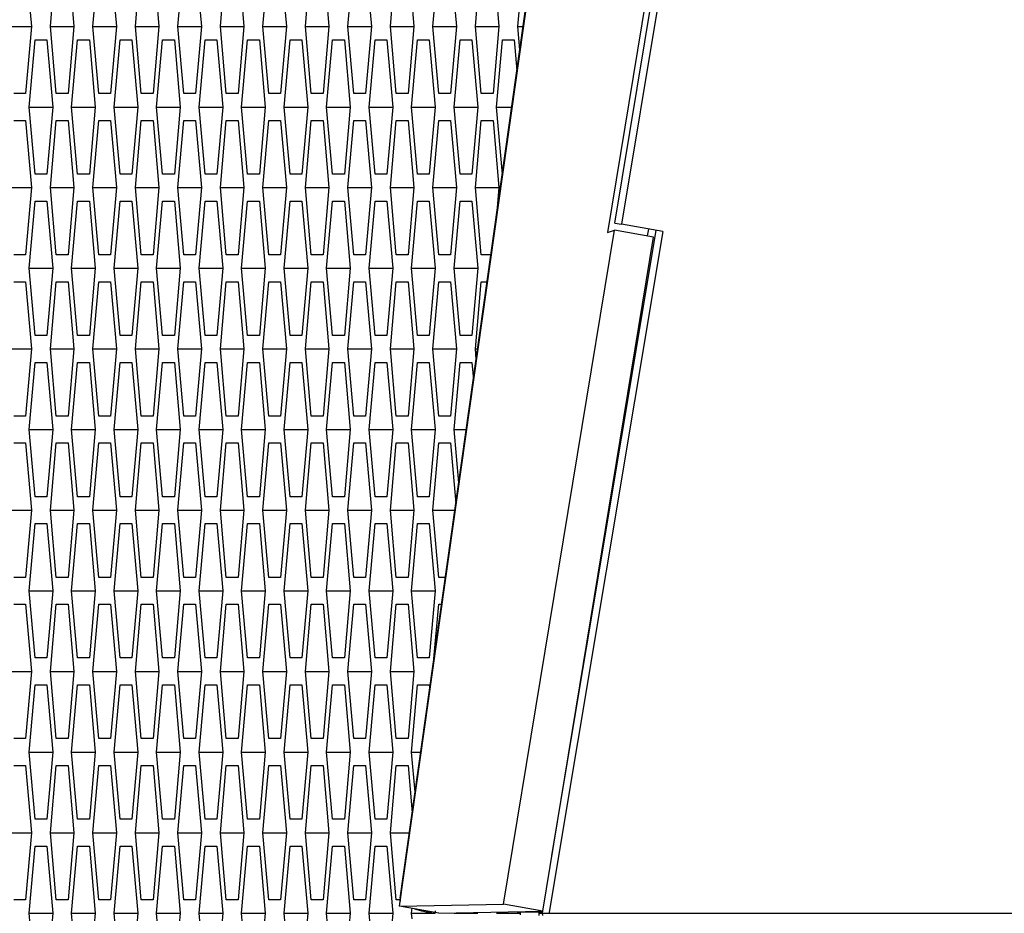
# Model space of a CAD drawing. Header units: millimetres. Extents: x 0 to 420, y 0 to 297.
# Tile 238 of 256: x 229.06 to 232.72, y 214.62 to 217.95. Entities that reach past the tile are written whole.
import ezdxf

# ---------------------------------------------------------------- set-up
doc = ezdxf.new("R2010")
doc.units = ezdxf.units.MM
doc.header["$LTSCALE"] = 23.1
doc.layers.get('0').update_dxf_attribs({"linetype": 'CONTINUOUS'})
doc.layers.add('DIM_PILOTEES', color=7, linetype='CONTINUOUS')
doc.styles.add('TEXTSTYLE_2', font='txt', dxfattribs={"width": 0.97619})
doc.styles.add('TEXTSTYLE_3', font='txt', dxfattribs={"width": 1.071429})
doc.styles.add('TEXTSTYLE_6', font='txt', dxfattribs={"width": 1.178571})
doc.dimstyles.new('DIMSTYLE_1', dxfattribs={"dimtxt": 2.5, "dimasz": 0.1875, "dimexe": 0.125, "dimexo": 0.0625, "dimgap": 1.25, "dimtad": 0, "dimtih": 1, "dimtoh": 1, "dimdsep": 46, "dimtxsty": 'TEXTSTYLE_2', "dimblk": '_FILLED', "dimblk1": '_FILLED', "dimblk2": '_FILLED', "dimcen": 0.09, "dimazin": 2, "dimtfac": 1, "dimtofl": 0, "dimtmove": 0, "dimatfit": 3, "dimldrblk": '_FILLED', "dimfxl": 1, "dimtolj": 1, "dimarcsym": 0})
doc.dimstyles.new('DIMSTYLE_2', dxfattribs={"dimtxt": 2.5, "dimasz": 0.1875, "dimexe": 0.125, "dimexo": 0.0625, "dimgap": 1.25, "dimtad": 0, "dimtih": 1, "dimtoh": 1, "dimdsep": 46, "dimtxsty": 'TEXTSTYLE_3', "dimblk": '_FILLED', "dimblk1": '_FILLED', "dimblk2": '_FILLED', "dimcen": 0.09, "dimazin": 2, "dimtfac": 1, "dimtofl": 0, "dimtmove": 0, "dimatfit": 3, "dimldrblk": '_FILLED', "dimfxl": 1, "dimtolj": 1, "dimarcsym": 0})
doc.dimstyles.new('DIMSTYLE_5', dxfattribs={"dimtxt": 2.5, "dimasz": 0.1875, "dimexe": 0.125, "dimexo": 0.0625, "dimgap": 1.25, "dimtad": 0, "dimtih": 1, "dimtoh": 1, "dimdsep": 46, "dimtxsty": 'TEXTSTYLE_6', "dimblk": '_FILLED', "dimblk1": '_FILLED', "dimblk2": '_FILLED', "dimcen": 0.09, "dimazin": 2, "dimtfac": 1, "dimtofl": 0, "dimtmove": 0, "dimatfit": 3, "dimldrblk": '_FILLED', "dimfxl": 1, "dimtolj": 1, "dimarcsym": 0})

# ---------------------------------------------------------------- blocks, each defined once
blk = doc.blocks.new('_FILLED')
at = {"color": 0, "linetype": 'BYBLOCK'}
blk.add_solid([(0, 0), (-1, 0.167), (-1, -0.167)], dxfattribs=at)
blk = doc.blocks.new('*D0')
at = {"layer": 'DIM_PILOTEES', "color": 2, "linetype": 'CONTINUOUS'}
for p, q in [((218.8808, 254.2086), (215.0951, 254.2086)), ((215.2201, 254.2086), (215.2201, 191.7537)), ((273.8528, 254.2086), (218.8808, 254.2086)), ((215.2201, 129.4471), (215.2201, 186.7537)), ((218.8808, 129.4471), (215.0951, 129.4471)), ((273.8782, 129.4471), (218.8808, 129.4471))]:
    blk.add_line(p, q, dxfattribs=at)
at = {"layer": 'DIM_PILOTEES', "color": 2, "linetype": 'CONTINUOUS', "xscale": 0.1875, "yscale": 0.1875, "zscale": 0.1875}
for p, rotation in [((215.2201, 254.2086), 90), ((215.2201, 129.4471), 270)]:
    blk.add_blockref('_FILLED', p, dxfattribs=dict(at, rotation=rotation))
at = {"layer": 'DIM_PILOTEES', "color": 2, "linetype": 'CONTINUOUS', "insert": (215.2201, 190.5037), "char_height": 2.5, "width": 10.982143, "attachment_point": 2, "line_spacing_factor": 0.9, "style": 'TEXTSTYLE_2'}
blk.add_mtext('{\\ftxt;\\W0.0001;\\H0.0001;\\~}{\\ftxt;\\W2.9285714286;\\H2.5; }{\\ftxt;\\W0.0001;\\H0.0001;\\~}', dxfattribs=at)
blk = doc.blocks.new('*D1')
at = {"layer": 'DIM_PILOTEES', "color": 2, "linetype": 'CONTINUOUS'}
for p, q in [((226.3883, 264.6125), (226.3883, 265.9875)), ((243.2945, 264.6125), (243.2945, 265.9875)), ((226.3883, 265.8625), (225.8883, 265.8625)), ((243.2945, 265.8625), (243.7945, 265.8625)), ((226.3883, 206.2157), (226.3883, 264.6125)), ((243.2945, 226.5584), (243.2945, 264.6125))]:
    blk.add_line(p, q, dxfattribs=at)
at = {"layer": 'DIM_PILOTEES', "color": 2, "linetype": 'CONTINUOUS', "xscale": 0.1875, "yscale": 0.1875, "zscale": 0.1875}
blk.add_blockref('_FILLED', (226.3883, 265.8625), dxfattribs=at)
at = {"layer": 'DIM_PILOTEES', "color": 2, "linetype": 'CONTINUOUS', "xscale": 0.1875, "yscale": 0.1875, "zscale": 0.1875, "rotation": 180}
blk.add_blockref('_FILLED', (243.2945, 265.8625), dxfattribs=at)
at = {"layer": 'DIM_PILOTEES', "color": 2, "linetype": 'CONTINUOUS', "insert": (235.5503, 267.1125), "char_height": 2.5, "width": 8.035714, "attachment_point": 2, "line_spacing_factor": 0.9, "style": 'TEXTSTYLE_3'}
blk.add_mtext('{\\ftxt;\\W0.0001;\\H0.0001;\\~}{\\ftxt;\\W2.1428571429;\\H2.5; }{\\ftxt;\\W0.0001;\\H0.0001;\\~}', dxfattribs=at)
blk = doc.blocks.new('*D8')
at = {"layer": 'DIM_PILOTEES', "color": 2, "linetype": 'CONTINUOUS'}
for p, q in [((226.3883, 276.7141), (226.3883, 278.0891)), ((276.2211, 276.7141), (276.2211, 278.0891)), ((226.3883, 277.9641), (248.9616, 277.9641)), ((276.2211, 277.9641), (257.3545, 277.9641)), ((226.3883, 206.2157), (226.3883, 276.7141)), ((276.2211, 241.6204), (276.2211, 276.7141))]:
    blk.add_line(p, q, dxfattribs=at)
at = {"layer": 'DIM_PILOTEES', "color": 2, "linetype": 'CONTINUOUS', "xscale": 0.1875, "yscale": 0.1875, "zscale": 0.1875, "rotation": 180}
blk.add_blockref('_FILLED', (226.3883, 277.9641), dxfattribs=at)
at = {"layer": 'DIM_PILOTEES', "color": 2, "linetype": 'CONTINUOUS', "xscale": 0.1875, "yscale": 0.1875, "zscale": 0.1875}
blk.add_blockref('_FILLED', (276.2211, 277.9641), dxfattribs=at)
at = {"layer": 'DIM_PILOTEES', "color": 2, "linetype": 'CONTINUOUS', "insert": (253.158, 279.2141), "char_height": 2.5, "width": 8.839286, "attachment_point": 2, "line_spacing_factor": 0.9, "style": 'TEXTSTYLE_6'}
blk.add_mtext('{\\ftxt;\\W0.0001;\\H0.0001;\\~}{\\ftxt;\\W2.3571428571;\\H2.5; }{\\ftxt;\\W0.0001;\\H0.0001;\\~}', dxfattribs=at)

msp = doc.modelspace()

# ---------------------------------------------------------------- linework, layer by layer
at = {"color": 7, "linetype": 'CONTINUOUS'}
for p, q in [((230.4753, 214.649), (231.435, 221.4515)), ((230.4774, 214.6783), (231.3614, 220.9442)), ((231.4103, 218.1389), (231.2487, 217.1557)), ((231.2755, 217.1898), (231.4313, 218.1267)), ((231.4561, 218.1229), (231.3002, 217.1861)), ((229.018, 217.922), (229.1058, 217.922)), ((229.1761, 217.922), (229.2639, 217.922)), ((229.3342, 217.922), (229.422, 217.922)), ((229.4923, 217.922), (229.5801, 217.922)), ((229.6504, 217.922), (229.7382, 217.922)), ((229.8085, 217.922), (229.8963, 217.922)), ((229.9666, 217.922), (230.0544, 217.922)), ((230.1246, 217.922), (230.2125, 217.922)), ((230.2827, 217.922), (230.3706, 217.922)), ((230.4408, 217.922), (230.5287, 217.922)), ((230.5989, 217.922), (230.6867, 217.922)), ((230.757, 217.922), (230.8448, 217.922)), ((230.9151, 217.922), (230.935, 217.922)), ((229.097, 217.622), (229.1849, 217.622)), ((229.2551, 217.622), (229.343, 217.622)), ((229.4132, 217.622), (229.5011, 217.622)), ((229.5713, 217.622), (229.6592, 217.622)), ((229.7294, 217.622), (229.8172, 217.622)), ((229.8875, 217.622), (229.9753, 217.622)), ((230.0456, 217.622), (230.1334, 217.622)), ((230.2037, 217.622), (230.2915, 217.622)), ((230.3618, 217.622), (230.4496, 217.622)), ((230.5199, 217.622), (230.6077, 217.622)), ((230.678, 217.622), (230.7658, 217.622)), ((230.8361, 217.622), (230.8927, 217.622)), ((229.018, 217.322), (229.1058, 217.322)), ((229.1761, 217.322), (229.2639, 217.322)), ((229.3342, 217.322), (229.422, 217.322)), ((229.4923, 217.322), (229.5801, 217.322)), ((229.6504, 217.322), (229.7382, 217.322)), ((229.8085, 217.322), (229.8963, 217.322)), ((229.9666, 217.322), (230.0544, 217.322)), ((230.1246, 217.322), (230.2125, 217.322)), ((230.2827, 217.322), (230.3706, 217.322)), ((230.4408, 217.322), (230.5287, 217.322)), ((230.5989, 217.322), (230.6867, 217.322)), ((230.757, 217.322), (230.8448, 217.322)), ((231.2755, 217.1898), (231.3002, 217.1861)), ((231.4538, 217.1586), (231.3002, 217.1861)), ((230.8622, 214.6556), (231.2743, 217.1643)), ((231.4538, 217.1586), (231.0321, 214.6256)), ((231.0421, 214.837), (231.4291, 217.1624)), ((231.2487, 217.1557), (231.2743, 217.1643)), ((231.4201, 217.1383), (231.2743, 217.1643)), ((229.097, 217.022), (229.1849, 217.022)), ((229.2551, 217.022), (229.343, 217.022)), ((229.4132, 217.022), (229.5011, 217.022)), ((229.5713, 217.022), (229.6592, 217.022)), ((229.7294, 217.022), (229.8172, 217.022)), ((229.8875, 217.022), (229.9753, 217.022)), ((230.0456, 217.022), (230.1334, 217.022)), ((230.2037, 217.022), (230.2915, 217.022)), ((230.3618, 217.022), (230.4496, 217.022)), ((230.5199, 217.022), (230.6077, 217.022)), ((230.678, 217.022), (230.7658, 217.022)), ((229.018, 216.722), (229.1058, 216.722)), ((229.1761, 216.722), (229.2639, 216.722)), ((229.3342, 216.722), (229.422, 216.722)), ((229.4923, 216.722), (229.5801, 216.722)), ((229.6504, 216.722), (229.7382, 216.722)), ((229.8085, 216.722), (229.8963, 216.722)), ((229.9666, 216.722), (230.0544, 216.722)), ((230.1246, 216.722), (230.2125, 216.722)), ((230.2827, 216.722), (230.3706, 216.722)), ((230.4408, 216.722), (230.5287, 216.722)), ((230.5989, 216.722), (230.6867, 216.722)), ((230.757, 216.722), (230.7657, 216.722)), ((229.097, 216.422), (229.1849, 216.422)), ((229.2551, 216.422), (229.343, 216.422)), ((229.4132, 216.422), (229.5011, 216.422)), ((229.5713, 216.422), (229.6592, 216.422)), ((229.7294, 216.422), (229.8172, 216.422)), ((229.8875, 216.422), (229.9753, 216.422)), ((230.0456, 216.422), (230.1334, 216.422)), ((230.2037, 216.422), (230.2915, 216.422)), ((230.3618, 216.422), (230.4496, 216.422)), ((230.5199, 216.422), (230.6077, 216.422)), ((230.678, 216.422), (230.7234, 216.422)), ((229.018, 216.122), (229.1058, 216.122)), ((229.1761, 216.122), (229.2639, 216.122)), ((229.3342, 216.122), (229.422, 216.122)), ((229.4923, 216.122), (229.5801, 216.122)), ((229.6504, 216.122), (229.7382, 216.122)), ((229.8085, 216.122), (229.8963, 216.122)), ((229.9666, 216.122), (230.0544, 216.122)), ((230.1246, 216.122), (230.2125, 216.122)), ((230.2827, 216.122), (230.3706, 216.122)), ((230.4408, 216.122), (230.5287, 216.122)), ((230.5989, 216.122), (230.6811, 216.122)), ((229.097, 215.822), (229.1849, 215.822)), ((229.2551, 215.822), (229.343, 215.822)), ((229.4132, 215.822), (229.5011, 215.822)), ((229.5713, 215.822), (229.6592, 215.822)), ((229.7294, 215.822), (229.8172, 215.822)), ((229.8875, 215.822), (229.9753, 215.822)), ((230.0456, 215.822), (230.1334, 215.822)), ((230.2037, 215.822), (230.2915, 215.822)), ((230.3618, 215.822), (230.4496, 215.822)), ((230.5199, 215.822), (230.6077, 215.822)), ((229.018, 215.522), (229.1058, 215.522)), ((229.1761, 215.522), (229.2639, 215.522)), ((229.3342, 215.522), (229.422, 215.522)), ((229.4923, 215.522), (229.5801, 215.522)), ((229.6504, 215.522), (229.7382, 215.522)), ((229.8085, 215.522), (229.8963, 215.522)), ((229.9666, 215.522), (230.0544, 215.522)), ((230.1246, 215.522), (230.2125, 215.522)), ((230.2827, 215.522), (230.3706, 215.522)), ((230.4408, 215.522), (230.5287, 215.522)), ((229.097, 215.222), (229.1849, 215.222)), ((229.2551, 215.222), (229.343, 215.222)), ((229.4132, 215.222), (229.5011, 215.222)), ((229.5713, 215.222), (229.6592, 215.222)), ((229.7294, 215.222), (229.8172, 215.222)), ((229.8875, 215.222), (229.9753, 215.222)), ((230.0456, 215.222), (230.1334, 215.222)), ((230.2037, 215.222), (230.2915, 215.222)), ((230.3618, 215.222), (230.4496, 215.222)), ((230.5199, 215.222), (230.5541, 215.222)), ((229.018, 214.922), (229.1058, 214.922)), ((229.1761, 214.922), (229.2639, 214.922)), ((229.3342, 214.922), (229.422, 214.922)), ((229.4923, 214.922), (229.5801, 214.922)), ((229.6504, 214.922), (229.7382, 214.922)), ((229.8085, 214.922), (229.8963, 214.922)), ((229.9666, 214.922), (230.0544, 214.922)), ((230.1246, 214.922), (230.2125, 214.922)), ((230.2827, 214.922), (230.3706, 214.922)), ((230.4408, 214.922), (230.5118, 214.922)), ((230.4753, 214.649), (230.8622, 214.6556)), ((230.6211, 214.623), (230.4753, 214.649)), ((231.008, 214.6296), (230.8622, 214.6556)), ((229.097, 214.622), (229.1849, 214.622)), ((229.2551, 214.622), (229.343, 214.622)), ((229.4132, 214.622), (229.5011, 214.622)), ((229.5713, 214.622), (229.6592, 214.622)), ((229.7294, 214.622), (229.8172, 214.622)), ((229.8875, 214.622), (229.9753, 214.622)), ((230.0456, 214.622), (230.1334, 214.622)), ((230.2037, 214.622), (230.2915, 214.622)), ((230.3618, 214.622), (230.4496, 214.622)), ((230.5199, 214.622), (230.6077, 214.622)), ((230.579, 214.6305), (230.573, 214.6277)), ((230.573, 214.6277), (230.5946, 214.6277)), ((230.678, 214.622), (230.7658, 214.622)), ((230.8361, 214.622), (230.9239, 214.622)), ((230.9128, 214.628), (231.0063, 214.628)), ((230.9941, 214.622), (231.008, 214.622)), ((231.0063, 214.622), (231.0076, 214.6297)), ((231.0063, 214.622), (243.2945, 214.6243)), ((231.0076, 214.6143), (231.0063, 214.622)), ((231.0321, 214.6256), (231.0315, 214.622))]:
    msp.add_line(p, q, dxfattribs=at)
at = {"color": 3, "linetype": 'CONTINUOUS'}
for p, q in [((229.0839, 218.172), (229.1058, 217.922)), ((229.1761, 217.922), (229.1981, 218.172)), ((229.242, 218.172), (229.2639, 217.922)), ((229.3342, 217.922), (229.3561, 218.172)), ((229.4001, 218.172), (229.422, 217.922)), ((229.4923, 217.922), (229.5142, 218.172)), ((229.5581, 218.172), (229.5801, 217.922)), ((229.6504, 217.922), (229.6723, 218.172)), ((229.7162, 218.172), (229.7382, 217.922)), ((229.8085, 217.922), (229.8304, 218.172)), ((229.8743, 218.172), (229.8963, 217.922)), ((229.9666, 217.922), (229.9885, 218.172)), ((230.0324, 218.172), (230.0544, 217.922)), ((230.1246, 217.922), (230.1466, 218.172)), ((230.1905, 218.172), (230.2125, 217.922)), ((230.2827, 217.922), (230.3047, 218.172)), ((230.3486, 218.172), (230.3706, 217.922)), ((230.4408, 217.922), (230.4628, 218.172)), ((230.5067, 218.172), (230.5287, 217.922)), ((230.5989, 217.922), (230.6209, 218.172)), ((230.6648, 218.172), (230.6867, 217.922)), ((230.757, 217.922), (230.779, 218.172)), ((230.8229, 218.172), (230.8448, 217.922)), ((230.9151, 217.922), (230.9371, 218.172)), ((229.1058, 217.922), (229.0839, 217.672)), ((229.1981, 217.672), (229.1761, 217.922)), ((229.2639, 217.922), (229.242, 217.672)), ((229.3561, 217.672), (229.3342, 217.922)), ((229.422, 217.922), (229.4001, 217.672)), ((229.5142, 217.672), (229.4923, 217.922)), ((229.5801, 217.922), (229.5581, 217.672)), ((229.6723, 217.672), (229.6504, 217.922)), ((229.7382, 217.922), (229.7162, 217.672)), ((229.8304, 217.672), (229.8085, 217.922)), ((229.8963, 217.922), (229.8743, 217.672)), ((229.9885, 217.672), (229.9666, 217.922)), ((230.0544, 217.922), (230.0324, 217.672)), ((230.1466, 217.672), (230.1246, 217.922)), ((230.2125, 217.922), (230.1905, 217.672)), ((230.3047, 217.672), (230.2827, 217.922)), ((230.3706, 217.922), (230.3486, 217.672)), ((230.4628, 217.672), (230.4408, 217.922)), ((230.5287, 217.922), (230.5067, 217.672)), ((230.6209, 217.672), (230.5989, 217.922)), ((230.6867, 217.922), (230.6648, 217.672)), ((230.779, 217.672), (230.757, 217.922)), ((230.8448, 217.922), (230.8229, 217.672)), ((230.9227, 217.8349), (230.9151, 217.922)), ((229.097, 217.622), (229.119, 217.872)), ((229.119, 217.872), (229.1629, 217.872)), ((229.1629, 217.872), (229.1849, 217.622)), ((229.2551, 217.622), (229.2771, 217.872)), ((229.2771, 217.872), (229.321, 217.872)), ((229.321, 217.872), (229.343, 217.622)), ((229.4132, 217.622), (229.4352, 217.872)), ((229.4352, 217.872), (229.4791, 217.872)), ((229.4791, 217.872), (229.5011, 217.622)), ((229.5713, 217.622), (229.5933, 217.872)), ((229.5933, 217.872), (229.6372, 217.872)), ((229.6372, 217.872), (229.6592, 217.622)), ((229.7294, 217.622), (229.7514, 217.872)), ((229.7514, 217.872), (229.7953, 217.872)), ((229.7953, 217.872), (229.8172, 217.622)), ((229.8875, 217.622), (229.9095, 217.872)), ((229.9095, 217.872), (229.9534, 217.872)), ((229.9534, 217.872), (229.9753, 217.622)), ((230.0456, 217.622), (230.0676, 217.872)), ((230.0676, 217.872), (230.1115, 217.872)), ((230.1115, 217.872), (230.1334, 217.622)), ((230.2037, 217.622), (230.2256, 217.872)), ((230.2256, 217.872), (230.2696, 217.872)), ((230.2696, 217.872), (230.2915, 217.622)), ((230.3618, 217.622), (230.3837, 217.872)), ((230.3837, 217.872), (230.4277, 217.872)), ((230.4277, 217.872), (230.4496, 217.622)), ((230.5199, 217.622), (230.5418, 217.872)), ((230.5418, 217.872), (230.5857, 217.872)), ((230.5857, 217.872), (230.6077, 217.622)), ((230.678, 217.622), (230.6999, 217.872)), ((230.6999, 217.872), (230.7438, 217.872)), ((230.7438, 217.872), (230.7658, 217.622)), ((230.8361, 217.622), (230.858, 217.872)), ((230.858, 217.872), (230.9019, 217.872)), ((230.9019, 217.872), (230.9119, 217.7581)), ((229.0839, 217.672), (229.04, 217.672)), ((229.242, 217.672), (229.1981, 217.672)), ((229.4001, 217.672), (229.3561, 217.672)), ((229.5581, 217.672), (229.5142, 217.672)), ((229.7162, 217.672), (229.6723, 217.672)), ((229.8743, 217.672), (229.8304, 217.672)), ((230.0324, 217.672), (229.9885, 217.672)), ((230.1905, 217.672), (230.1466, 217.672)), ((230.3486, 217.672), (230.3047, 217.672)), ((230.5067, 217.672), (230.4628, 217.672)), ((230.6648, 217.672), (230.6209, 217.672)), ((230.8229, 217.672), (230.779, 217.672)), ((229.119, 217.372), (229.097, 217.622)), ((229.1849, 217.622), (229.1629, 217.372)), ((229.2771, 217.372), (229.2551, 217.622)), ((229.343, 217.622), (229.321, 217.372)), ((229.4352, 217.372), (229.4132, 217.622)), ((229.5011, 217.622), (229.4791, 217.372)), ((229.5933, 217.372), (229.5713, 217.622)), ((229.6592, 217.622), (229.6372, 217.372)), ((229.7514, 217.372), (229.7294, 217.622)), ((229.8172, 217.622), (229.7953, 217.372)), ((229.9095, 217.372), (229.8875, 217.622)), ((229.9753, 217.622), (229.9534, 217.372)), ((230.0676, 217.372), (230.0456, 217.622)), ((230.1334, 217.622), (230.1115, 217.372)), ((230.2256, 217.372), (230.2037, 217.622)), ((230.2915, 217.622), (230.2696, 217.372)), ((230.3837, 217.372), (230.3618, 217.622)), ((230.4496, 217.622), (230.4277, 217.372)), ((230.5418, 217.372), (230.5199, 217.622)), ((230.6077, 217.622), (230.5857, 217.372)), ((230.6999, 217.372), (230.678, 217.622)), ((230.7658, 217.622), (230.7438, 217.372)), ((230.858, 217.372), (230.8361, 217.622)), ((229.04, 217.572), (229.0839, 217.572)), ((229.0839, 217.572), (229.1058, 217.322)), ((229.1761, 217.322), (229.1981, 217.572)), ((229.1981, 217.572), (229.242, 217.572)), ((229.242, 217.572), (229.2639, 217.322)), ((229.3342, 217.322), (229.3561, 217.572)), ((229.3561, 217.572), (229.4001, 217.572)), ((229.4001, 217.572), (229.422, 217.322)), ((229.4923, 217.322), (229.5142, 217.572)), ((229.5142, 217.572), (229.5581, 217.572)), ((229.5581, 217.572), (229.5801, 217.322)), ((229.6504, 217.322), (229.6723, 217.572)), ((229.6723, 217.572), (229.7162, 217.572)), ((229.7162, 217.572), (229.7382, 217.322)), ((229.8085, 217.322), (229.8304, 217.572)), ((229.8304, 217.572), (229.8743, 217.572)), ((229.8743, 217.572), (229.8963, 217.322)), ((229.9666, 217.322), (229.9885, 217.572)), ((229.9885, 217.572), (230.0324, 217.572)), ((230.0324, 217.572), (230.0544, 217.322)), ((230.1246, 217.322), (230.1466, 217.572)), ((230.1466, 217.572), (230.1905, 217.572)), ((230.1905, 217.572), (230.2125, 217.322)), ((230.2827, 217.322), (230.3047, 217.572)), ((230.3047, 217.572), (230.3486, 217.572)), ((230.3486, 217.572), (230.3706, 217.322)), ((230.4408, 217.322), (230.4628, 217.572)), ((230.4628, 217.572), (230.5067, 217.572)), ((230.5067, 217.572), (230.5287, 217.322)), ((230.5989, 217.322), (230.6209, 217.572)), ((230.6209, 217.572), (230.6648, 217.572)), ((230.6648, 217.572), (230.6867, 217.322)), ((230.757, 217.322), (230.779, 217.572)), ((230.779, 217.572), (230.8229, 217.572)), ((230.8229, 217.572), (230.8448, 217.322)), ((229.1629, 217.372), (229.119, 217.372)), ((229.321, 217.372), (229.2771, 217.372)), ((229.4791, 217.372), (229.4352, 217.372)), ((229.6372, 217.372), (229.5933, 217.372)), ((229.7953, 217.372), (229.7514, 217.372)), ((229.9534, 217.372), (229.9095, 217.372)), ((230.1115, 217.372), (230.0676, 217.372)), ((230.2696, 217.372), (230.2256, 217.372)), ((230.4277, 217.372), (230.3837, 217.372)), ((230.5857, 217.372), (230.5418, 217.372)), ((230.7438, 217.372), (230.6999, 217.372)), ((229.1058, 217.322), (229.0839, 217.072)), ((229.1981, 217.072), (229.1761, 217.322)), ((229.2639, 217.322), (229.242, 217.072)), ((229.3561, 217.072), (229.3342, 217.322)), ((229.422, 217.322), (229.4001, 217.072)), ((229.5142, 217.072), (229.4923, 217.322)), ((229.5801, 217.322), (229.5581, 217.072)), ((229.6723, 217.072), (229.6504, 217.322)), ((229.7382, 217.322), (229.7162, 217.072)), ((229.8304, 217.072), (229.8085, 217.322)), ((229.8963, 217.322), (229.8743, 217.072)), ((229.9885, 217.072), (229.9666, 217.322)), ((230.0544, 217.322), (230.0324, 217.072)), ((230.1466, 217.072), (230.1246, 217.322)), ((230.2125, 217.322), (230.1905, 217.072)), ((230.3047, 217.072), (230.2827, 217.322)), ((230.3706, 217.322), (230.3486, 217.072)), ((230.4628, 217.072), (230.4408, 217.322)), ((230.5287, 217.322), (230.5067, 217.072)), ((230.6209, 217.072), (230.5989, 217.322)), ((230.6867, 217.322), (230.6648, 217.072)), ((230.779, 217.072), (230.757, 217.322)), ((230.8448, 217.322), (230.8357, 217.2177)), ((229.097, 217.022), (229.119, 217.272)), ((229.119, 217.272), (229.1629, 217.272)), ((229.1629, 217.272), (229.1849, 217.022)), ((229.2551, 217.022), (229.2771, 217.272)), ((229.2771, 217.272), (229.321, 217.272)), ((229.321, 217.272), (229.343, 217.022)), ((229.4132, 217.022), (229.4352, 217.272)), ((229.4352, 217.272), (229.4791, 217.272)), ((229.4791, 217.272), (229.5011, 217.022)), ((229.5713, 217.022), (229.5933, 217.272)), ((229.5933, 217.272), (229.6372, 217.272)), ((229.6372, 217.272), (229.6592, 217.022)), ((229.7294, 217.022), (229.7514, 217.272)), ((229.7514, 217.272), (229.7953, 217.272)), ((229.7953, 217.272), (229.8172, 217.022)), ((229.8875, 217.022), (229.9095, 217.272)), ((229.9095, 217.272), (229.9534, 217.272)), ((229.9534, 217.272), (229.9753, 217.022)), ((230.0456, 217.022), (230.0676, 217.272)), ((230.0676, 217.272), (230.1115, 217.272)), ((230.1115, 217.272), (230.1334, 217.022)), ((230.2037, 217.022), (230.2256, 217.272)), ((230.2256, 217.272), (230.2696, 217.272)), ((230.2696, 217.272), (230.2915, 217.022)), ((230.3618, 217.022), (230.3837, 217.272)), ((230.3837, 217.272), (230.4277, 217.272)), ((230.4277, 217.272), (230.4496, 217.022)), ((230.5199, 217.022), (230.5418, 217.272)), ((230.5418, 217.272), (230.5857, 217.272)), ((230.5857, 217.272), (230.6077, 217.022)), ((230.678, 217.022), (230.6999, 217.272)), ((230.6999, 217.272), (230.7438, 217.272)), ((230.7438, 217.272), (230.7658, 217.022)), ((231.4007, 217.167), (231.3966, 217.1425)), ((231.008, 214.6296), (231.4201, 217.1383)), ((229.0839, 217.072), (229.04, 217.072)), ((229.242, 217.072), (229.1981, 217.072)), ((229.4001, 217.072), (229.3561, 217.072)), ((229.5581, 217.072), (229.5142, 217.072)), ((229.7162, 217.072), (229.6723, 217.072)), ((229.8743, 217.072), (229.8304, 217.072)), ((230.0324, 217.072), (229.9885, 217.072)), ((230.1905, 217.072), (230.1466, 217.072)), ((230.3486, 217.072), (230.3047, 217.072)), ((230.5067, 217.072), (230.4628, 217.072)), ((230.6648, 217.072), (230.6209, 217.072)), ((230.8151, 217.072), (230.779, 217.072)), ((229.119, 216.772), (229.097, 217.022)), ((229.1849, 217.022), (229.1629, 216.772)), ((229.2771, 216.772), (229.2551, 217.022)), ((229.343, 217.022), (229.321, 216.772)), ((229.4352, 216.772), (229.4132, 217.022)), ((229.5011, 217.022), (229.4791, 216.772)), ((229.5933, 216.772), (229.5713, 217.022)), ((229.6592, 217.022), (229.6372, 216.772)), ((229.7514, 216.772), (229.7294, 217.022)), ((229.8172, 217.022), (229.7953, 216.772)), ((229.9095, 216.772), (229.8875, 217.022)), ((229.9753, 217.022), (229.9534, 216.772)), ((230.0676, 216.772), (230.0456, 217.022)), ((230.1334, 217.022), (230.1115, 216.772)), ((230.2256, 216.772), (230.2037, 217.022)), ((230.2915, 217.022), (230.2696, 216.772)), ((230.3837, 216.772), (230.3618, 217.022)), ((230.4496, 217.022), (230.4277, 216.772)), ((230.5418, 216.772), (230.5199, 217.022)), ((230.6077, 217.022), (230.5857, 216.772)), ((230.6999, 216.772), (230.678, 217.022)), ((230.7658, 217.022), (230.7438, 216.772)), ((229.04, 216.972), (229.0839, 216.972)), ((229.0839, 216.972), (229.1058, 216.722)), ((229.1761, 216.722), (229.1981, 216.972)), ((229.1981, 216.972), (229.242, 216.972)), ((229.242, 216.972), (229.2639, 216.722)), ((229.3342, 216.722), (229.3561, 216.972)), ((229.3561, 216.972), (229.4001, 216.972)), ((229.4001, 216.972), (229.422, 216.722)), ((229.4923, 216.722), (229.5142, 216.972)), ((229.5142, 216.972), (229.5581, 216.972)), ((229.5581, 216.972), (229.5801, 216.722)), ((229.6504, 216.722), (229.6723, 216.972)), ((229.6723, 216.972), (229.7162, 216.972)), ((229.7162, 216.972), (229.7382, 216.722)), ((229.8085, 216.722), (229.8304, 216.972)), ((229.8304, 216.972), (229.8743, 216.972)), ((229.8743, 216.972), (229.8963, 216.722)), ((229.9666, 216.722), (229.9885, 216.972)), ((229.9885, 216.972), (230.0324, 216.972)), ((230.0324, 216.972), (230.0544, 216.722)), ((230.1246, 216.722), (230.1466, 216.972)), ((230.1466, 216.972), (230.1905, 216.972)), ((230.1905, 216.972), (230.2125, 216.722)), ((230.2827, 216.722), (230.3047, 216.972)), ((230.3047, 216.972), (230.3486, 216.972)), ((230.3486, 216.972), (230.3706, 216.722)), ((230.4408, 216.722), (230.4628, 216.972)), ((230.4628, 216.972), (230.5067, 216.972)), ((230.5067, 216.972), (230.5287, 216.722)), ((230.5989, 216.722), (230.6209, 216.972)), ((230.6209, 216.972), (230.6648, 216.972)), ((230.6648, 216.972), (230.6867, 216.722)), ((230.757, 216.722), (230.779, 216.972)), ((230.779, 216.972), (230.801, 216.972)), ((229.1629, 216.772), (229.119, 216.772)), ((229.321, 216.772), (229.2771, 216.772)), ((229.4791, 216.772), (229.4352, 216.772)), ((229.6372, 216.772), (229.5933, 216.772)), ((229.7953, 216.772), (229.7514, 216.772)), ((229.9534, 216.772), (229.9095, 216.772)), ((230.1115, 216.772), (230.0676, 216.772)), ((230.2696, 216.772), (230.2256, 216.772)), ((230.4277, 216.772), (230.3837, 216.772)), ((230.5857, 216.772), (230.5418, 216.772)), ((230.7438, 216.772), (230.6999, 216.772)), ((229.1058, 216.722), (229.0839, 216.472)), ((229.1981, 216.472), (229.1761, 216.722)), ((229.2639, 216.722), (229.242, 216.472)), ((229.3561, 216.472), (229.3342, 216.722)), ((229.422, 216.722), (229.4001, 216.472)), ((229.5142, 216.472), (229.4923, 216.722)), ((229.5801, 216.722), (229.5581, 216.472)), ((229.6723, 216.472), (229.6504, 216.722)), ((229.7382, 216.722), (229.7162, 216.472)), ((229.8304, 216.472), (229.8085, 216.722)), ((229.8963, 216.722), (229.8743, 216.472)), ((229.9885, 216.472), (229.9666, 216.722)), ((230.0544, 216.722), (230.0324, 216.472)), ((230.1466, 216.472), (230.1246, 216.722)), ((230.2125, 216.722), (230.1905, 216.472)), ((230.3047, 216.472), (230.2827, 216.722)), ((230.3706, 216.722), (230.3486, 216.472)), ((230.4628, 216.472), (230.4408, 216.722)), ((230.5287, 216.722), (230.5067, 216.472)), ((230.6209, 216.472), (230.5989, 216.722)), ((230.6867, 216.722), (230.6648, 216.472)), ((230.7604, 216.6838), (230.757, 216.722)), ((229.097, 216.422), (229.119, 216.672)), ((229.119, 216.672), (229.1629, 216.672)), ((229.1629, 216.672), (229.1849, 216.422)), ((229.2551, 216.422), (229.2771, 216.672)), ((229.2771, 216.672), (229.321, 216.672)), ((229.321, 216.672), (229.343, 216.422)), ((229.4132, 216.422), (229.4352, 216.672)), ((229.4352, 216.672), (229.4791, 216.672)), ((229.4791, 216.672), (229.5011, 216.422)), ((229.5713, 216.422), (229.5933, 216.672)), ((229.5933, 216.672), (229.6372, 216.672)), ((229.6372, 216.672), (229.6592, 216.422)), ((229.7294, 216.422), (229.7514, 216.672)), ((229.7514, 216.672), (229.7953, 216.672)), ((229.7953, 216.672), (229.8172, 216.422)), ((229.8875, 216.422), (229.9095, 216.672)), ((229.9095, 216.672), (229.9534, 216.672)), ((229.9534, 216.672), (229.9753, 216.422)), ((230.0456, 216.422), (230.0676, 216.672)), ((230.0676, 216.672), (230.1115, 216.672)), ((230.1115, 216.672), (230.1334, 216.422)), ((230.2037, 216.422), (230.2256, 216.672)), ((230.2256, 216.672), (230.2696, 216.672)), ((230.2696, 216.672), (230.2915, 216.422)), ((230.3618, 216.422), (230.3837, 216.672)), ((230.3837, 216.672), (230.4277, 216.672)), ((230.4277, 216.672), (230.4496, 216.422)), ((230.5199, 216.422), (230.5418, 216.672)), ((230.5418, 216.672), (230.5857, 216.672)), ((230.5857, 216.672), (230.6077, 216.422)), ((230.678, 216.422), (230.6999, 216.672)), ((230.6999, 216.672), (230.7438, 216.672)), ((230.7438, 216.672), (230.7495, 216.6071)), ((229.0839, 216.472), (229.04, 216.472)), ((229.242, 216.472), (229.1981, 216.472)), ((229.4001, 216.472), (229.3561, 216.472)), ((229.5581, 216.472), (229.5142, 216.472)), ((229.7162, 216.472), (229.6723, 216.472)), ((229.8743, 216.472), (229.8304, 216.472)), ((230.0324, 216.472), (229.9885, 216.472)), ((230.1905, 216.472), (230.1466, 216.472)), ((230.3486, 216.472), (230.3047, 216.472)), ((230.5067, 216.472), (230.4628, 216.472)), ((230.6648, 216.472), (230.6209, 216.472)), ((229.119, 216.172), (229.097, 216.422)), ((229.1849, 216.422), (229.1629, 216.172)), ((229.2771, 216.172), (229.2551, 216.422)), ((229.343, 216.422), (229.321, 216.172)), ((229.4352, 216.172), (229.4132, 216.422)), ((229.5011, 216.422), (229.4791, 216.172)), ((229.5933, 216.172), (229.5713, 216.422)), ((229.6592, 216.422), (229.6372, 216.172)), ((229.7514, 216.172), (229.7294, 216.422)), ((229.8172, 216.422), (229.7953, 216.172)), ((229.9095, 216.172), (229.8875, 216.422)), ((229.9753, 216.422), (229.9534, 216.172)), ((230.0676, 216.172), (230.0456, 216.422)), ((230.1334, 216.422), (230.1115, 216.172)), ((230.2256, 216.172), (230.2037, 216.422)), ((230.2915, 216.422), (230.2696, 216.172)), ((230.3837, 216.172), (230.3618, 216.422)), ((230.4496, 216.422), (230.4277, 216.172)), ((230.5418, 216.172), (230.5199, 216.422)), ((230.6077, 216.422), (230.5857, 216.172)), ((230.6954, 216.2234), (230.678, 216.422)), ((229.04, 216.372), (229.0839, 216.372)), ((229.0839, 216.372), (229.1058, 216.122)), ((229.1761, 216.122), (229.1981, 216.372)), ((229.1981, 216.372), (229.242, 216.372)), ((229.242, 216.372), (229.2639, 216.122)), ((229.3342, 216.122), (229.3561, 216.372)), ((229.3561, 216.372), (229.4001, 216.372)), ((229.4001, 216.372), (229.422, 216.122)), ((229.4923, 216.122), (229.5142, 216.372)), ((229.5142, 216.372), (229.5581, 216.372)), ((229.5581, 216.372), (229.5801, 216.122)), ((229.6504, 216.122), (229.6723, 216.372)), ((229.6723, 216.372), (229.7162, 216.372)), ((229.7162, 216.372), (229.7382, 216.122)), ((229.8085, 216.122), (229.8304, 216.372)), ((229.8304, 216.372), (229.8743, 216.372)), ((229.8743, 216.372), (229.8963, 216.122)), ((229.9666, 216.122), (229.9885, 216.372)), ((229.9885, 216.372), (230.0324, 216.372)), ((230.0324, 216.372), (230.0544, 216.122)), ((230.1246, 216.122), (230.1466, 216.372)), ((230.1466, 216.372), (230.1905, 216.372)), ((230.1905, 216.372), (230.2125, 216.122)), ((230.2827, 216.122), (230.3047, 216.372)), ((230.3047, 216.372), (230.3486, 216.372)), ((230.3486, 216.372), (230.3706, 216.122)), ((230.4408, 216.122), (230.4628, 216.372)), ((230.4628, 216.372), (230.5067, 216.372)), ((230.5067, 216.372), (230.5287, 216.122)), ((230.5989, 216.122), (230.6209, 216.372)), ((230.6209, 216.372), (230.6648, 216.372)), ((230.6648, 216.372), (230.6846, 216.1467)), ((229.1629, 216.172), (229.119, 216.172)), ((229.321, 216.172), (229.2771, 216.172)), ((229.4791, 216.172), (229.4352, 216.172)), ((229.6372, 216.172), (229.5933, 216.172)), ((229.7953, 216.172), (229.7514, 216.172)), ((229.9534, 216.172), (229.9095, 216.172)), ((230.1115, 216.172), (230.0676, 216.172)), ((230.2696, 216.172), (230.2256, 216.172)), ((230.4277, 216.172), (230.3837, 216.172)), ((230.5857, 216.172), (230.5418, 216.172)), ((229.1058, 216.122), (229.0839, 215.872)), ((229.1981, 215.872), (229.1761, 216.122)), ((229.2639, 216.122), (229.242, 215.872)), ((229.3561, 215.872), (229.3342, 216.122)), ((229.422, 216.122), (229.4001, 215.872)), ((229.5142, 215.872), (229.4923, 216.122)), ((229.5801, 216.122), (229.5581, 215.872)), ((229.6723, 215.872), (229.6504, 216.122)), ((229.7382, 216.122), (229.7162, 215.872)), ((229.8304, 215.872), (229.8085, 216.122)), ((229.8963, 216.122), (229.8743, 215.872)), ((229.9885, 215.872), (229.9666, 216.122)), ((230.0544, 216.122), (230.0324, 215.872)), ((230.1466, 215.872), (230.1246, 216.122)), ((230.2125, 216.122), (230.1905, 215.872)), ((230.3047, 215.872), (230.2827, 216.122)), ((230.3706, 216.122), (230.3486, 215.872)), ((230.4628, 215.872), (230.4408, 216.122)), ((230.5287, 216.122), (230.5067, 215.872)), ((230.6209, 215.872), (230.5989, 216.122)), ((229.097, 215.822), (229.119, 216.072)), ((229.119, 216.072), (229.1629, 216.072)), ((229.1629, 216.072), (229.1849, 215.822)), ((229.2551, 215.822), (229.2771, 216.072)), ((229.2771, 216.072), (229.321, 216.072)), ((229.321, 216.072), (229.343, 215.822)), ((229.4132, 215.822), (229.4352, 216.072)), ((229.4352, 216.072), (229.4791, 216.072)), ((229.4791, 216.072), (229.5011, 215.822)), ((229.5713, 215.822), (229.5933, 216.072)), ((229.5933, 216.072), (229.6372, 216.072)), ((229.6372, 216.072), (229.6592, 215.822)), ((229.7294, 215.822), (229.7514, 216.072)), ((229.7514, 216.072), (229.7953, 216.072)), ((229.7953, 216.072), (229.8172, 215.822)), ((229.8875, 215.822), (229.9095, 216.072)), ((229.9095, 216.072), (229.9534, 216.072)), ((229.9534, 216.072), (229.9753, 215.822)), ((230.0456, 215.822), (230.0676, 216.072)), ((230.0676, 216.072), (230.1115, 216.072)), ((230.1115, 216.072), (230.1334, 215.822)), ((230.2037, 215.822), (230.2256, 216.072)), ((230.2256, 216.072), (230.2696, 216.072)), ((230.2696, 216.072), (230.2915, 215.822)), ((230.3618, 215.822), (230.3837, 216.072)), ((230.3837, 216.072), (230.4277, 216.072)), ((230.4277, 216.072), (230.4496, 215.822)), ((230.5199, 215.822), (230.5418, 216.072)), ((230.5418, 216.072), (230.5857, 216.072)), ((230.5857, 216.072), (230.6077, 215.822)), ((229.0839, 215.872), (229.04, 215.872)), ((229.242, 215.872), (229.1981, 215.872)), ((229.4001, 215.872), (229.3561, 215.872)), ((229.5581, 215.872), (229.5142, 215.872)), ((229.7162, 215.872), (229.6723, 215.872)), ((229.8743, 215.872), (229.8304, 215.872)), ((230.0324, 215.872), (229.9885, 215.872)), ((230.1905, 215.872), (230.1466, 215.872)), ((230.3486, 215.872), (230.3047, 215.872)), ((230.5067, 215.872), (230.4628, 215.872)), ((230.6458, 215.872), (230.6209, 215.872)), ((229.119, 215.572), (229.097, 215.822)), ((229.1849, 215.822), (229.1629, 215.572)), ((229.2771, 215.572), (229.2551, 215.822)), ((229.343, 215.822), (229.321, 215.572)), ((229.4352, 215.572), (229.4132, 215.822)), ((229.5011, 215.822), (229.4791, 215.572)), ((229.5933, 215.572), (229.5713, 215.822)), ((229.6592, 215.822), (229.6372, 215.572)), ((229.7514, 215.572), (229.7294, 215.822)), ((229.8172, 215.822), (229.7953, 215.572)), ((229.9095, 215.572), (229.8875, 215.822)), ((229.9753, 215.822), (229.9534, 215.572)), ((230.0676, 215.572), (230.0456, 215.822)), ((230.1334, 215.822), (230.1115, 215.572)), ((230.2256, 215.572), (230.2037, 215.822)), ((230.2915, 215.822), (230.2696, 215.572)), ((230.3837, 215.572), (230.3618, 215.822)), ((230.4496, 215.822), (230.4277, 215.572)), ((230.5418, 215.572), (230.5199, 215.822)), ((230.6077, 215.822), (230.5857, 215.572)), ((229.04, 215.772), (229.0839, 215.772)), ((229.0839, 215.772), (229.1058, 215.522)), ((229.1761, 215.522), (229.1981, 215.772)), ((229.1981, 215.772), (229.242, 215.772)), ((229.242, 215.772), (229.2639, 215.522)), ((229.3342, 215.522), (229.3561, 215.772)), ((229.3561, 215.772), (229.4001, 215.772)), ((229.4001, 215.772), (229.422, 215.522)), ((229.4923, 215.522), (229.5142, 215.772)), ((229.5142, 215.772), (229.5581, 215.772)), ((229.5581, 215.772), (229.5801, 215.522)), ((229.6504, 215.522), (229.6723, 215.772)), ((229.6723, 215.772), (229.7162, 215.772)), ((229.7162, 215.772), (229.7382, 215.522)), ((229.8085, 215.522), (229.8304, 215.772)), ((229.8304, 215.772), (229.8743, 215.772)), ((229.8743, 215.772), (229.8963, 215.522)), ((229.9666, 215.522), (229.9885, 215.772)), ((229.9885, 215.772), (230.0324, 215.772)), ((230.0324, 215.772), (230.0544, 215.522)), ((230.1246, 215.522), (230.1466, 215.772)), ((230.1466, 215.772), (230.1905, 215.772)), ((230.1905, 215.772), (230.2125, 215.522)), ((230.2827, 215.522), (230.3047, 215.772)), ((230.3047, 215.772), (230.3486, 215.772)), ((230.3486, 215.772), (230.3706, 215.522)), ((230.4408, 215.522), (230.4628, 215.772)), ((230.4628, 215.772), (230.5067, 215.772)), ((230.5067, 215.772), (230.5287, 215.522)), ((230.603, 215.5686), (230.6209, 215.772)), ((230.6209, 215.772), (230.6317, 215.772)), ((229.1629, 215.572), (229.119, 215.572)), ((229.321, 215.572), (229.2771, 215.572)), ((229.4791, 215.572), (229.4352, 215.572)), ((229.6372, 215.572), (229.5933, 215.572)), ((229.7953, 215.572), (229.7514, 215.572)), ((229.9534, 215.572), (229.9095, 215.572)), ((230.1115, 215.572), (230.0676, 215.572)), ((230.2696, 215.572), (230.2256, 215.572)), ((230.4277, 215.572), (230.3837, 215.572)), ((230.5857, 215.572), (230.5418, 215.572)), ((229.1058, 215.522), (229.0839, 215.272)), ((229.1981, 215.272), (229.1761, 215.522)), ((229.2639, 215.522), (229.242, 215.272)), ((229.3561, 215.272), (229.3342, 215.522)), ((229.422, 215.522), (229.4001, 215.272)), ((229.5142, 215.272), (229.4923, 215.522)), ((229.5801, 215.522), (229.5581, 215.272)), ((229.6723, 215.272), (229.6504, 215.522)), ((229.7382, 215.522), (229.7162, 215.272)), ((229.8304, 215.272), (229.8085, 215.522)), ((229.8963, 215.522), (229.8743, 215.272)), ((229.9885, 215.272), (229.9666, 215.522)), ((230.0544, 215.522), (230.0324, 215.272)), ((230.1466, 215.272), (230.1246, 215.522)), ((230.2125, 215.522), (230.1905, 215.272)), ((230.3047, 215.272), (230.2827, 215.522)), ((230.3706, 215.522), (230.3486, 215.272)), ((230.4628, 215.272), (230.4408, 215.522)), ((230.5287, 215.522), (230.5067, 215.272)), ((229.097, 215.222), (229.119, 215.472)), ((229.119, 215.472), (229.1629, 215.472)), ((229.1629, 215.472), (229.1849, 215.222)), ((229.2551, 215.222), (229.2771, 215.472)), ((229.2771, 215.472), (229.321, 215.472)), ((229.321, 215.472), (229.343, 215.222)), ((229.4132, 215.222), (229.4352, 215.472)), ((229.4352, 215.472), (229.4791, 215.472)), ((229.4791, 215.472), (229.5011, 215.222)), ((229.5713, 215.222), (229.5933, 215.472)), ((229.5933, 215.472), (229.6372, 215.472)), ((229.6372, 215.472), (229.6592, 215.222)), ((229.7294, 215.222), (229.7514, 215.472)), ((229.7514, 215.472), (229.7953, 215.472)), ((229.7953, 215.472), (229.8172, 215.222)), ((229.8875, 215.222), (229.9095, 215.472)), ((229.9095, 215.472), (229.9534, 215.472)), ((229.9534, 215.472), (229.9753, 215.222)), ((230.0456, 215.222), (230.0676, 215.472)), ((230.0676, 215.472), (230.1115, 215.472)), ((230.1115, 215.472), (230.1334, 215.222)), ((230.2037, 215.222), (230.2256, 215.472)), ((230.2256, 215.472), (230.2696, 215.472)), ((230.2696, 215.472), (230.2915, 215.222)), ((230.3618, 215.222), (230.3837, 215.472)), ((230.3837, 215.472), (230.4277, 215.472)), ((230.4277, 215.472), (230.4496, 215.222)), ((230.5199, 215.222), (230.5418, 215.472)), ((230.5418, 215.472), (230.5857, 215.472)), ((230.5857, 215.472), (230.5871, 215.4561)), ((229.0839, 215.272), (229.04, 215.272)), ((229.242, 215.272), (229.1981, 215.272)), ((229.4001, 215.272), (229.3561, 215.272)), ((229.5581, 215.272), (229.5142, 215.272)), ((229.7162, 215.272), (229.6723, 215.272)), ((229.8743, 215.272), (229.8304, 215.272)), ((230.0324, 215.272), (229.9885, 215.272)), ((230.1905, 215.272), (230.1466, 215.272)), ((230.3486, 215.272), (230.3047, 215.272)), ((230.5067, 215.272), (230.4628, 215.272)), ((229.119, 214.972), (229.097, 215.222)), ((229.1849, 215.222), (229.1629, 214.972)), ((229.2771, 214.972), (229.2551, 215.222)), ((229.343, 215.222), (229.321, 214.972)), ((229.4352, 214.972), (229.4132, 215.222)), ((229.5011, 215.222), (229.4791, 214.972)), ((229.5933, 214.972), (229.5713, 215.222)), ((229.6592, 215.222), (229.6372, 214.972)), ((229.7514, 214.972), (229.7294, 215.222)), ((229.8172, 215.222), (229.7953, 214.972)), ((229.9095, 214.972), (229.8875, 215.222)), ((229.9753, 215.222), (229.9534, 214.972)), ((230.0676, 214.972), (230.0456, 215.222)), ((230.1334, 215.222), (230.1115, 214.972)), ((230.2256, 214.972), (230.2037, 215.222)), ((230.2915, 215.222), (230.2696, 214.972)), ((230.3837, 214.972), (230.3618, 215.222)), ((230.4496, 215.222), (230.4277, 214.972)), ((230.533, 215.0724), (230.5199, 215.222)), ((229.04, 215.172), (229.0839, 215.172)), ((229.0839, 215.172), (229.1058, 214.922)), ((229.1761, 214.922), (229.1981, 215.172)), ((229.1981, 215.172), (229.242, 215.172)), ((229.242, 215.172), (229.2639, 214.922)), ((229.3342, 214.922), (229.3561, 215.172)), ((229.3561, 215.172), (229.4001, 215.172)), ((229.4001, 215.172), (229.422, 214.922)), ((229.4923, 214.922), (229.5142, 215.172)), ((229.5142, 215.172), (229.5581, 215.172)), ((229.5581, 215.172), (229.5801, 214.922)), ((229.6504, 214.922), (229.6723, 215.172)), ((229.6723, 215.172), (229.7162, 215.172)), ((229.7162, 215.172), (229.7382, 214.922)), ((229.8085, 214.922), (229.8304, 215.172)), ((229.8304, 215.172), (229.8743, 215.172)), ((229.8743, 215.172), (229.8963, 214.922)), ((229.9666, 214.922), (229.9885, 215.172)), ((229.9885, 215.172), (230.0324, 215.172)), ((230.0324, 215.172), (230.0544, 214.922)), ((230.1246, 214.922), (230.1466, 215.172)), ((230.1466, 215.172), (230.1905, 215.172)), ((230.1905, 215.172), (230.2125, 214.922)), ((230.2827, 214.922), (230.3047, 215.172)), ((230.3047, 215.172), (230.3486, 215.172)), ((230.3486, 215.172), (230.3706, 214.922)), ((230.4408, 214.922), (230.4628, 215.172)), ((230.4628, 215.172), (230.5067, 215.172)), ((230.5067, 215.172), (230.5222, 214.9957)), ((229.1629, 214.972), (229.119, 214.972)), ((229.321, 214.972), (229.2771, 214.972)), ((229.4791, 214.972), (229.4352, 214.972)), ((229.6372, 214.972), (229.5933, 214.972)), ((229.7953, 214.972), (229.7514, 214.972)), ((229.9534, 214.972), (229.9095, 214.972)), ((230.1115, 214.972), (230.0676, 214.972)), ((230.2696, 214.972), (230.2256, 214.972)), ((230.4277, 214.972), (230.3837, 214.972)), ((229.1058, 214.922), (229.0839, 214.672)), ((229.1981, 214.672), (229.1761, 214.922)), ((229.2639, 214.922), (229.242, 214.672)), ((229.3561, 214.672), (229.3342, 214.922)), ((229.422, 214.922), (229.4001, 214.672)), ((229.5142, 214.672), (229.4923, 214.922)), ((229.5801, 214.922), (229.5581, 214.672)), ((229.6723, 214.672), (229.6504, 214.922)), ((229.7382, 214.922), (229.7162, 214.672)), ((229.8304, 214.672), (229.8085, 214.922)), ((229.8963, 214.922), (229.8743, 214.672)), ((229.9885, 214.672), (229.9666, 214.922)), ((230.0544, 214.922), (230.0324, 214.672)), ((230.1466, 214.672), (230.1246, 214.922)), ((230.2125, 214.922), (230.1905, 214.672)), ((230.3047, 214.672), (230.2827, 214.922)), ((230.3706, 214.922), (230.3486, 214.672)), ((230.4628, 214.672), (230.4408, 214.922)), ((229.097, 214.622), (229.119, 214.872)), ((229.119, 214.872), (229.1629, 214.872)), ((229.1629, 214.872), (229.1849, 214.622)), ((229.2551, 214.622), (229.2771, 214.872)), ((229.2771, 214.872), (229.321, 214.872)), ((229.321, 214.872), (229.343, 214.622)), ((229.4132, 214.622), (229.4352, 214.872)), ((229.4352, 214.872), (229.4791, 214.872)), ((229.4791, 214.872), (229.5011, 214.622)), ((229.5713, 214.622), (229.5933, 214.872)), ((229.5933, 214.872), (229.6372, 214.872)), ((229.6372, 214.872), (229.6592, 214.622)), ((229.7294, 214.622), (229.7514, 214.872)), ((229.7514, 214.872), (229.7953, 214.872)), ((229.7953, 214.872), (229.8172, 214.622)), ((229.8875, 214.622), (229.9095, 214.872)), ((229.9095, 214.872), (229.9534, 214.872)), ((229.9534, 214.872), (229.9753, 214.622)), ((230.0456, 214.622), (230.0676, 214.872)), ((230.0676, 214.872), (230.1115, 214.872)), ((230.1115, 214.872), (230.1334, 214.622)), ((230.2037, 214.622), (230.2256, 214.872)), ((230.2256, 214.872), (230.2696, 214.872)), ((230.2696, 214.872), (230.2915, 214.622)), ((230.3618, 214.622), (230.3837, 214.872)), ((230.3837, 214.872), (230.4277, 214.872)), ((230.4277, 214.872), (230.4496, 214.622)), ((229.0839, 214.672), (229.04, 214.672)), ((229.242, 214.672), (229.1981, 214.672)), ((229.4001, 214.672), (229.3561, 214.672)), ((229.5581, 214.672), (229.5142, 214.672)), ((229.7162, 214.672), (229.6723, 214.672)), ((229.8743, 214.672), (229.8304, 214.672)), ((230.0324, 214.672), (229.9885, 214.672)), ((230.1905, 214.672), (230.1466, 214.672)), ((230.3486, 214.672), (230.3047, 214.672)), ((230.4753, 214.672), (230.4628, 214.672)), ((230.5199, 214.622), (230.5216, 214.6419)), ((229.119, 214.372), (229.097, 214.622)), ((229.1849, 214.622), (229.1629, 214.372)), ((229.2771, 214.372), (229.2551, 214.622)), ((229.343, 214.622), (229.321, 214.372)), ((229.4352, 214.372), (229.4132, 214.622)), ((229.5011, 214.622), (229.4791, 214.372)), ((229.5933, 214.372), (229.5713, 214.622)), ((229.6592, 214.622), (229.6372, 214.372)), ((229.7514, 214.372), (229.7294, 214.622)), ((229.8172, 214.622), (229.7953, 214.372)), ((229.9095, 214.372), (229.8875, 214.622)), ((229.9753, 214.622), (229.9534, 214.372)), ((230.0676, 214.372), (230.0456, 214.622)), ((230.1334, 214.622), (230.1115, 214.372)), ((230.2256, 214.372), (230.2037, 214.622)), ((230.2915, 214.622), (230.2696, 214.372)), ((230.3837, 214.372), (230.3618, 214.622)), ((230.4496, 214.622), (230.4277, 214.372)), ((230.5216, 214.602), (230.5199, 214.622)), ((230.6069, 214.6307), (230.6077, 214.622)), ((230.6211, 214.623), (231.008, 214.6296)), ((230.9233, 214.6281), (230.9239, 214.622)), ((230.9239, 214.622), (230.9233, 214.6158)), ((230.9941, 214.622), (230.9949, 214.6307)), ((230.9949, 214.6132), (230.9941, 214.622))]:
    msp.add_line(p, q, dxfattribs=at)
at = {"color": 7, "linetype": 'CONTINUOUS'}
msp.add_arc((230.4889, 214.6734), 0.0126, 204.1906, 208.3944, dxfattribs=at)
for points in [[(230.4794, 214.6781), (230.478, 214.6767), (230.4769, 214.6749), (230.4767, 214.673)], [(230.4767, 214.673), (230.4764, 214.6714), (230.4768, 214.6697), (230.4774, 214.6683)]]:
    msp.add_open_spline(points, degree=3, dxfattribs=at)
msp.add_open_spline([(230.5291, 214.6394), (230.5324, 214.6383), (230.5469, 214.6339), (230.5617, 214.6302), (230.573, 214.6277)], degree=3, knots=[0, 0, 0, 0, 0.232627, 1, 1, 1, 1], dxfattribs=at)

# ---------------------------------------------------------------- dimensions: what is measured, and where the dimension line sits
at = {"layer": 'DIM_PILOTEES', "color": 2, "linetype": 'CONTINUOUS'}
for base, p1, p2, angle, text, dimstyle, picture, middle in [((226.3883, 277.9641), (276.2211, 241.5579), (226.3883, 206.1532), 180, '{\\ftxt;\\W0.0001;\\H0.0001;\\~}{\\ftxt;\\W2.3571428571;\\H2.5; }{\\ftxt;\\W0.0001;\\H0.0001;\\~}', 'DIMSTYLE_5', '*D8', (250.2116, 276.7141)), ((226.3883, 265.8625), (243.2945, 226.4959), (226.3883, 206.1532), 180, '{\\ftxt;\\W0.0001;\\H0.0001;\\~}{\\ftxt;\\W2.1428571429;\\H2.5; }{\\ftxt;\\W0.0001;\\H0.0001;\\~}', 'DIMSTYLE_2', '*D1', (232.8717, 264.6125)), ((215.2201, 254.2086), (273.9407, 129.4471), (273.9153, 254.2086), 90, '{\\ftxt;\\W0.0001;\\H0.0001;\\~}{\\ftxt;\\W2.9285714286;\\H2.5; }{\\ftxt;\\W0.0001;\\H0.0001;\\~}', 'DIMSTYLE_1', '*D0', (211.5594, 188.0037))]:
    dim = msp.add_linear_dim(base=base, p1=p1, p2=p2, angle=angle, text=text, dimstyle=dimstyle, dxfattribs=at)
    dim.commit()
    dim.dimension.update_dxf_attribs({"geometry": picture, "text_midpoint": middle, "dimtype": 160})

doc.saveas('drawing.dxf')
